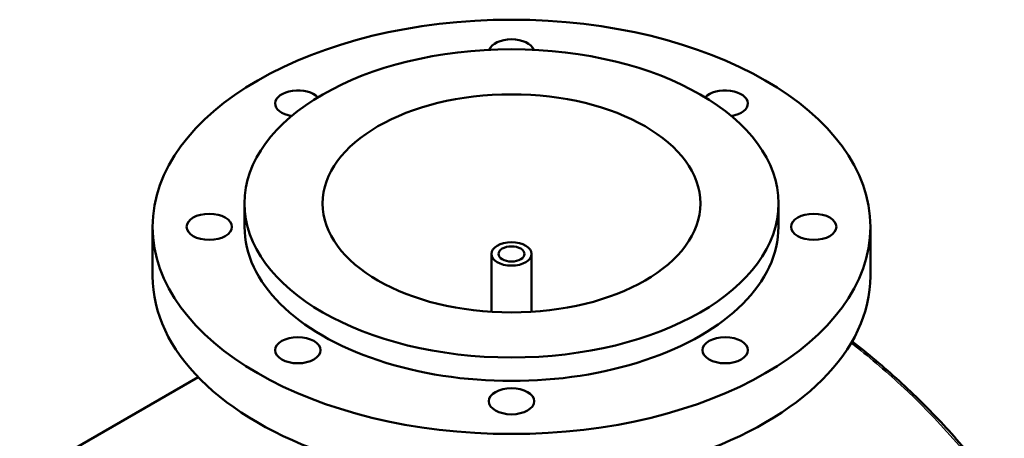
# Model space of a CAD drawing. Header units: millimetres. Extents: x -519 to 1054, y -209 to 828.
# Tile 10 of 10: x 663 to 1054, y 651 to 818. Entities that reach past the tile are written whole.
import ezdxf

# ---------------------------------------------------------------- set-up
doc = ezdxf.new("R2010")
doc.units = ezdxf.units.MM
doc.layers.add('Visible (ANSI)', color=7, linetype='Continuous', lineweight=50)
doc.layers.add('Visible Narrow (ANSI)', color=7, linetype='Continuous', lineweight=35)

msp = doc.modelspace()

# ---------------------------------------------------------------- linework, layer by layer
at = {"layer": 'Visible (ANSI)'}
for p, q in [((751.83, 735.34), (751.83, 744.65)), ((963.83, 735.34), (963.83, 744.65)), ((715.33, 715.75), (715.33, 735.34)), ((1000.33, 715.75), (1000.33, 735.34)), ((849.83, 701.6), (849.83, 724.57)), ((865.83, 701.6), (865.83, 724.57)), ((662.54, 634.79), (733.37, 675.68))]:
    msp.add_line(p, q, dxfattribs=at)
for centre, major_axis in [((857.83, 735.34), (142.5, 0)), ((857.83, 744.65), (106, 0)), ((857.83, 744.65), (75, 0)), ((737.83, 735.34), (9, 0)), ((977.83, 735.34), (-9, 0)), ((857.83, 724.57), (8, 0)), ((857.83, 724.57), (5.2, 0)), ((772.98, 686.35), (9, 0)), ((942.68, 686.35), (9, 0)), ((857.83, 666.06), (9, 0))]:
    msp.add_ellipse(centre, major_axis=major_axis, ratio=0.57735, dxfattribs=at)
for centre, major_axis, start_param, end_param in [((857.83, 804.63), (-9, 0), 3.337717, 6.087061), ((772.98, 784.33), (-9, 0), 3.629645, 7.575108), ((942.68, 784.33), (9, 0), 4.991262, 8.936726), ((857.83, 735.34), (-106, 0), 0, 3.141593), ((857.83, 715.75), (-142.5, 0), 0, 3.141593)]:
    msp.add_ellipse(centre, major_axis=major_axis, ratio=0.57735, start_param=start_param, end_param=end_param, dxfattribs=at)
msp.add_open_spline([(1053.52, 627.54), (1050.98, 630.97), (1048.4, 634.34), (1043.12, 640.95), (1040.43, 644.19), (1034.95, 650.55), (1032.17, 653.67), (1026.49, 659.76), (1023.61, 662.74), (1017.74, 668.56), (1014.75, 671.4), (1008.7, 676.93), (1005.62, 679.63), (999.4, 684.85), (996.26, 687.37), (993.07, 689.82)], degree=3, knots=[4.035467, 4.035467, 4.035467, 4.035467, 5.485217, 5.485217, 6.934968, 6.934968, 8.384718, 8.384718, 9.834468, 9.834468, 11.284219, 11.284219, 12.733969, 12.733969, 14.174666, 14.174666, 14.174666, 14.174666], dxfattribs=at)
at = {"layer": 'Visible Narrow (ANSI)'}
msp.add_open_spline([(992.72, 689.22), (999.5, 683.97), (1006.08, 678.38), (1026.86, 659.09), (1040.18, 644.06), (1052.34, 627.66)], degree=3, knots=[-14.06328, -14.06328, -14.06328, -14.06328, -10.984599, -10.984599, -4.035467, -4.035467, -4.035467, -4.035467], dxfattribs=at)

doc.saveas('drawing.dxf')
